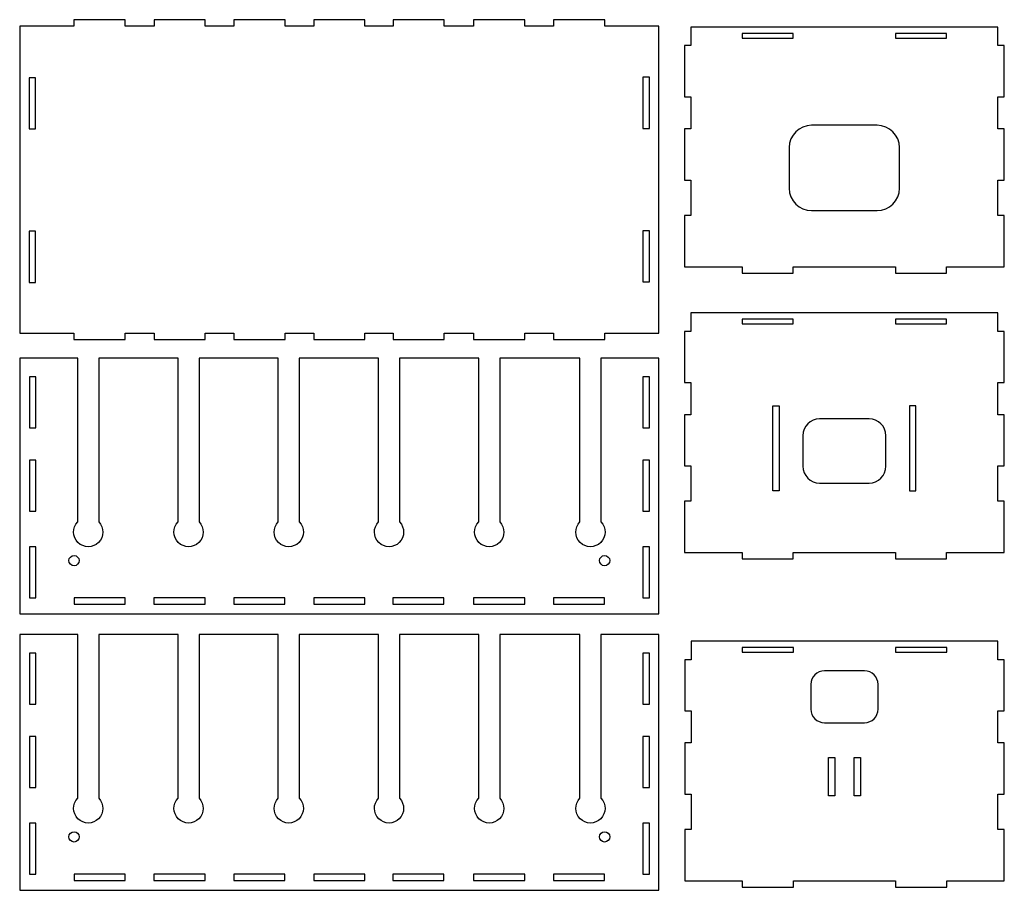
# Model space of a CAD drawing. Header units: centimetres. Extents: x -61 to 115850, y -602 to 46067.
# Tile 3 of 10: x -7 to 31, y -20 to 14. Entities that reach past the tile are written whole.
import ezdxf

# ---------------------------------------------------------------- set-up
doc = ezdxf.new("R2010")
doc.units = ezdxf.units.CM
doc.header["$MEASUREMENT"] = 0
doc.layers.get('0').update_dxf_attribs({"linetype": 'CONTINUOUS'})
doc.layers.add('CAMADA_1', color=7, linetype='CONTINUOUS')

msp = doc.modelspace()

# ---------------------------------------------------------------- linework, layer by layer
at = {"color": 2}
msp.add_line((30.926, -19.586), (30.926, -19.586), dxfattribs=at)
at = {"layer": 'CAMADA_1', "color": 7}
for points in [[(21.232, 13.364), (23.232, 13.364), (23.232, 13.544), (21.232, 13.544), (21.232, 13.364)], [(27.232, 13.364), (29.232, 13.364), (29.232, 13.544), (27.232, 13.544), (27.232, 13.364)], [(21.232, 2.191), (23.232, 2.191), (23.232, 2.37), (21.232, 2.37), (21.232, 2.191)], [(27.232, 2.191), (29.232, 2.191), (29.232, 2.37), (27.232, 2.37), (27.232, 2.191)], [(22.684, -4.344), (22.434, -4.344), (22.434, -1.01), (22.684, -1.01), (22.684, -4.344)], [(27.779, -4.344), (28.029, -4.344), (28.029, -1.01), (27.779, -1.01), (27.779, -4.344)], [(-4.893, -8.775), (-2.893, -8.775), (-2.893, -8.525), (-4.893, -8.525), (-4.893, -8.775)], [(-1.768, -8.775), (0.232, -8.775), (0.232, -8.525), (-1.768, -8.525), (-1.768, -8.775)], [(1.357, -8.775), (3.357, -8.775), (3.357, -8.525), (1.357, -8.525), (1.357, -8.775)], [(4.482, -8.775), (6.482, -8.775), (6.482, -8.525), (4.482, -8.525), (4.482, -8.775)], [(7.57, -8.775), (9.57, -8.775), (9.57, -8.525), (7.57, -8.525), (7.57, -8.775)], [(10.732, -8.775), (12.732, -8.775), (12.732, -8.525), (10.732, -8.525), (10.732, -8.775)], [(13.857, -8.775), (15.857, -8.775), (15.857, -8.525), (13.857, -8.525), (13.857, -8.775)], [(21.237, -10.646), (23.237, -10.646), (23.237, -10.466), (21.237, -10.466), (21.237, -10.646)], [(27.237, -10.646), (29.237, -10.646), (29.237, -10.466), (27.237, -10.466), (27.237, -10.646)], [(24.612, -14.763), (24.862, -14.763), (24.862, -16.266), (24.612, -16.266)], [(25.612, -14.763), (25.862, -14.763), (25.862, -16.266), (25.612, -16.266)], [(-4.893, -19.578), (-2.893, -19.578), (-2.893, -19.328), (-4.893, -19.328), (-4.893, -19.578)], [(-1.768, -19.578), (0.232, -19.578), (0.232, -19.328), (-1.768, -19.328), (-1.768, -19.578)], [(1.357, -19.578), (3.357, -19.578), (3.357, -19.328), (1.357, -19.328), (1.357, -19.578)], [(4.482, -19.578), (6.482, -19.578), (6.482, -19.328), (4.482, -19.328), (4.482, -19.578)], [(7.57, -19.578), (9.57, -19.578), (9.57, -19.328), (7.57, -19.328), (7.57, -19.578)], [(10.732, -19.578), (12.732, -19.578), (12.732, -19.328), (10.732, -19.328), (10.732, -19.578)], [(13.857, -19.578), (15.857, -19.578), (15.857, -19.328), (13.857, -19.328), (13.857, -19.578)]]:
    msp.add_lwpolyline(points, close=True, dxfattribs=at)
for points in [[(-4.746, -5.554), (-4.746, 0.845), (-7.018, 0.845), (-7.018, -9.155), (17.982, -9.155), (17.982, 0.845), (15.71, 0.845), (15.71, -5.554, -2.367557), (14.89, -5.554), (14.89, 0.845), (11.756, 0.845), (11.756, -5.554, -2.367557), (10.936, -5.554), (10.936, 0.845), (7.836, 0.845), (7.836, -5.554, -2.367557), (7.016, -5.554), (7.016, 0.845), (3.915, 0.845), (3.915, -5.554, -2.367557), (3.095, -5.554), (3.095, 0.845), (-0.005, 0.845), (-0.005, -5.554, -2.367557), (-0.825, -5.554), (-0.825, 0.845), (-3.926, 0.845), (-3.926, -5.554, -2.367557)], [(-4.746, -16.357), (-4.746, -9.958), (-7.018, -9.958), (-7.018, -19.958), (17.982, -19.958), (17.982, -9.958), (15.71, -9.958), (15.71, -16.357, -2.367557), (14.89, -16.357), (14.89, -9.958), (11.756, -9.958), (11.756, -16.357, -2.367557), (10.936, -16.357), (10.936, -9.958), (7.836, -9.958), (7.836, -16.357, -2.367557), (7.016, -16.357), (7.016, -9.958), (3.915, -9.958), (3.915, -16.357, -2.367557), (3.095, -16.357), (3.095, -9.958), (-0.005, -9.958), (-0.005, -16.357, -2.367557), (-0.825, -16.357), (-0.825, -9.958), (-3.926, -9.958), (-3.926, -16.357, -2.367557)]]:
    msp.add_lwpolyline(points, format="xyb", close=True, dxfattribs=at)
for centre in [(-4.893, -7.069), (15.857, -7.069), (-4.893, -17.872), (15.857, -17.872)]:
    msp.add_ellipse(centre, major_axis=(0, 0.2), ratio=1, dxfattribs=at)
for points, knots in [([(-7.018, 13.831), (-7.018, 13.831), (-4.895, 13.831), (-4.895, 13.831), (-4.895, 13.831), (-4.895, 13.831), (-4.895, 14.081), (-4.895, 14.081), (-4.895, 14.081), (-4.895, 14.081), (-2.895, 14.081), (-2.895, 14.081), (-2.895, 14.081), (-2.895, 14.081), (-2.895, 13.831), (-2.895, 13.831), (-2.895, 13.831), (-2.895, 13.831), (-1.76, 13.831), (-1.76, 13.831), (-1.76, 13.831), (-1.76, 13.831), (-1.76, 14.081), (-1.76, 14.081), (-1.76, 14.081), (-1.76, 14.081), (0.24, 14.081), (0.24, 14.081), (0.24, 14.081), (0.24, 14.081), (0.24, 13.831), (0.24, 13.831), (0.24, 13.831), (0.24, 13.831), (1.359, 13.831), (1.359, 13.831), (1.359, 13.831), (1.359, 13.831), (1.359, 14.081), (1.359, 14.081), (1.359, 14.081), (1.359, 14.081), (3.359, 14.081), (3.359, 14.081), (3.359, 14.081), (3.359, 14.081), (3.359, 13.831), (3.359, 13.831), (3.359, 13.831), (3.359, 13.831), (4.482, 13.831), (4.482, 13.831), (4.482, 13.831), (4.482, 13.831), (4.482, 14.081), (4.482, 14.081), (4.482, 14.081), (4.482, 14.081), (6.482, 14.081), (6.482, 14.081), (6.482, 14.081), (6.482, 14.081), (6.482, 13.831), (6.482, 13.831), (6.482, 13.831), (6.482, 13.831), (7.582, 13.831), (7.582, 13.831), (7.582, 13.831), (7.582, 13.831), (7.582, 14.081), (7.582, 14.081), (7.582, 14.081), (7.582, 14.081), (9.582, 14.081), (9.582, 14.081), (9.582, 14.081), (9.582, 14.081), (9.582, 13.831), (9.582, 13.831), (9.582, 13.831), (9.582, 13.831), (10.735, 13.831), (10.735, 13.831), (10.735, 13.831), (10.735, 13.831), (10.735, 14.081), (10.735, 14.081), (10.735, 14.081), (10.735, 14.081), (12.735, 14.081), (12.735, 14.081), (12.735, 14.081), (12.735, 14.081), (12.735, 13.831), (12.735, 13.831), (12.735, 13.831), (12.735, 13.831), (13.86, 13.831), (13.86, 13.831), (13.86, 13.831), (13.86, 13.831), (13.86, 14.081), (13.86, 14.081), (13.86, 14.081), (13.86, 14.081), (15.86, 14.081), (15.86, 14.081), (15.86, 14.081), (15.86, 14.081), (15.86, 13.831), (15.86, 13.831), (15.86, 13.831), (15.86, 13.831), (17.982, 13.831), (17.982, 13.831), (17.982, 13.831), (17.982, 13.831), (17.982, 1.831), (17.982, 1.831), (17.982, 1.831), (17.982, 1.831), (15.86, 1.831), (15.86, 1.831), (15.86, 1.831), (15.86, 1.831), (15.86, 1.581), (15.86, 1.581), (15.86, 1.581), (15.86, 1.581), (13.86, 1.581), (13.86, 1.581), (13.86, 1.581), (13.86, 1.581), (13.86, 1.831), (13.86, 1.831), (13.86, 1.831), (13.86, 1.831), (12.735, 1.831), (12.735, 1.831), (12.735, 1.831), (12.735, 1.831), (12.735, 1.581), (12.735, 1.581), (12.735, 1.581), (12.735, 1.581), (10.735, 1.581), (10.735, 1.581), (10.735, 1.581), (10.735, 1.581), (10.735, 1.831), (10.735, 1.831), (10.735, 1.831), (10.735, 1.831), (9.582, 1.831), (9.582, 1.831), (9.582, 1.831), (9.582, 1.831), (9.582, 1.581), (9.582, 1.581), (9.582, 1.581), (9.582, 1.581), (7.582, 1.581), (7.582, 1.581), (7.582, 1.581), (7.582, 1.581), (7.582, 1.831), (7.582, 1.831), (7.582, 1.831), (7.582, 1.831), (6.482, 1.831), (6.482, 1.831), (6.482, 1.831), (6.482, 1.831), (6.482, 1.581), (6.482, 1.581), (6.482, 1.581), (6.482, 1.581), (4.482, 1.581), (4.482, 1.581), (4.482, 1.581), (4.482, 1.581), (4.482, 1.831), (4.482, 1.831), (4.482, 1.831), (4.482, 1.831), (3.359, 1.831), (3.359, 1.831), (3.359, 1.831), (3.359, 1.831), (3.359, 1.581), (3.359, 1.581), (3.359, 1.581), (3.359, 1.581), (1.359, 1.581), (1.359, 1.581), (1.359, 1.581), (1.359, 1.581), (1.359, 1.831), (1.359, 1.831), (1.359, 1.831), (1.359, 1.831), (0.24, 1.831), (0.24, 1.831), (0.24, 1.831), (0.24, 1.831), (0.24, 1.581), (0.24, 1.581), (0.24, 1.581), (0.24, 1.581), (-1.76, 1.581), (-1.76, 1.581), (-1.76, 1.581), (-1.76, 1.581), (-1.76, 1.831), (-1.76, 1.831), (-1.76, 1.831), (-1.76, 1.831), (-2.895, 1.831), (-2.895, 1.831), (-2.895, 1.831), (-2.895, 1.831), (-2.895, 1.581), (-2.895, 1.581), (-2.895, 1.581), (-2.895, 1.581), (-4.895, 1.581), (-4.895, 1.581), (-4.895, 1.581), (-4.895, 1.581), (-4.895, 1.831), (-4.895, 1.831), (-4.895, 1.831), (-4.895, 1.831), (-7.018, 1.831), (-7.018, 1.831), (-7.018, 1.831), (-7.018, 1.831), (-7.018, 13.831), (-7.018, 13.831)], [0, 0, 0, 0, 0.016393, 0.016393, 0.016393, 0.016393, 0.032787, 0.032787, 0.032787, 0.032787, 0.04918, 0.04918, 0.04918, 0.04918, 0.065574, 0.065574, 0.065574, 0.065574, 0.081967, 0.081967, 0.081967, 0.081967, 0.098361, 0.098361, 0.098361, 0.098361, 0.114754, 0.114754, 0.114754, 0.114754, 0.131148, 0.131148, 0.131148, 0.131148, 0.147541, 0.147541, 0.147541, 0.147541, 0.163934, 0.163934, 0.163934, 0.163934, 0.180328, 0.180328, 0.180328, 0.180328, 0.196721, 0.196721, 0.196721, 0.196721, 0.213115, 0.213115, 0.213115, 0.213115, 0.229508, 0.229508, 0.229508, 0.229508, 0.245902, 0.245902, 0.245902, 0.245902, 0.262295, 0.262295, 0.262295, 0.262295, 0.278689, 0.278689, 0.278689, 0.278689, 0.295082, 0.295082, 0.295082, 0.295082, 0.311475, 0.311475, 0.311475, 0.311475, 0.327869, 0.327869, 0.327869, 0.327869, 0.344262, 0.344262, 0.344262, 0.344262, 0.360656, 0.360656, 0.360656, 0.360656, 0.377049, 0.377049, 0.377049, 0.377049, 0.393443, 0.393443, 0.393443, 0.393443, 0.409836, 0.409836, 0.409836, 0.409836, 0.42623, 0.42623, 0.42623, 0.42623, 0.442623, 0.442623, 0.442623, 0.442623, 0.459016, 0.459016, 0.459016, 0.459016, 0.47541, 0.47541, 0.47541, 0.47541, 0.491803, 0.491803, 0.491803, 0.491803, 0.508197, 0.508197, 0.508197, 0.508197, 0.52459, 0.52459, 0.52459, 0.52459, 0.540984, 0.540984, 0.540984, 0.540984, 0.557377, 0.557377, 0.557377, 0.557377, 0.57377, 0.57377, 0.57377, 0.573771, 0.590164, 0.590164, 0.590164, 0.590164, 0.606557, 0.606557, 0.606557, 0.606557, 0.622951, 0.622951, 0.622951, 0.622951, 0.639344, 0.639344, 0.639344, 0.639344, 0.655738, 0.655738, 0.655738, 0.655738, 0.672131, 0.672131, 0.672131, 0.672131, 0.688525, 0.688525, 0.688525, 0.688525, 0.704918, 0.704918, 0.704918, 0.704918, 0.721311, 0.721311, 0.721311, 0.721311, 0.737705, 0.737705, 0.737705, 0.737705, 0.754098, 0.754098, 0.754098, 0.754098, 0.770492, 0.770492, 0.770492, 0.770492, 0.786885, 0.786885, 0.786885, 0.786885, 0.803279, 0.803279, 0.803279, 0.803279, 0.819672, 0.819672, 0.819672, 0.819672, 0.836066, 0.836066, 0.836066, 0.836066, 0.852459, 0.852459, 0.852459, 0.852459, 0.868852, 0.868852, 0.868852, 0.868852, 0.885246, 0.885246, 0.885246, 0.885246, 0.901639, 0.901639, 0.901639, 0.901639, 0.918033, 0.918033, 0.918033, 0.918033, 0.934426, 0.934426, 0.934426, 0.934426, 0.95082, 0.95082, 0.95082, 0.95082, 0.967213, 0.967213, 0.967213, 0.967213, 1, 1, 1, 1]), ([(19.232, 6.423), (19.232, 6.423), (19.232, 7.81), (19.232, 7.81), (19.232, 7.81), (19.232, 7.81), (18.982, 7.81), (18.982, 7.81), (18.982, 7.81), (18.982, 7.81), (18.982, 9.81), (18.982, 9.81), (18.982, 9.81), (18.982, 9.81), (19.232, 9.81), (19.232, 9.81), (19.232, 9.81), (19.232, 9.81), (19.232, 11.066), (19.232, 11.066), (19.232, 11.066), (19.232, 11.066), (18.982, 11.066), (18.982, 11.066), (18.982, 11.066), (18.982, 11.066), (18.982, 13.066), (18.982, 13.066), (18.982, 13.066), (18.982, 13.066), (19.232, 13.066), (19.232, 13.066), (19.232, 13.066), (19.232, 13.066), (19.232, 13.794), (19.232, 13.794), (19.232, 13.794), (19.232, 13.794), (31.232, 13.794), (31.232, 13.794), (31.232, 13.794), (31.232, 13.794), (31.232, 13.066), (31.232, 13.066), (31.232, 13.066), (31.232, 13.066), (31.482, 13.066), (31.482, 13.066), (31.482, 13.066), (31.482, 13.066), (31.482, 11.066), (31.482, 11.066), (31.482, 11.066), (31.482, 11.066), (31.232, 11.066), (31.232, 11.066), (31.232, 11.066), (31.232, 11.066), (31.232, 9.81), (31.232, 9.81), (31.232, 9.81), (31.232, 9.81), (31.482, 9.81), (31.482, 9.81), (31.482, 9.81), (31.482, 9.81), (31.482, 7.81), (31.482, 7.81), (31.482, 7.81), (31.482, 7.81), (31.232, 7.81), (31.232, 7.81), (31.232, 7.81), (31.232, 7.81), (31.232, 6.423), (31.232, 6.423), (31.232, 6.423), (31.232, 6.423), (31.482, 6.423), (31.482, 6.423), (31.482, 6.423), (31.482, 6.423), (31.482, 4.423), (31.482, 4.423), (31.482, 4.423), (31.482, 4.423), (31.232, 4.423), (31.232, 4.423), (31.232, 4.423), (31.232, 4.423), (29.232, 4.423), (29.232, 4.423), (29.232, 4.423), (29.232, 4.423), (29.232, 4.173), (29.232, 4.173), (29.232, 4.173), (29.232, 4.173), (27.232, 4.173), (27.232, 4.173), (27.232, 4.173), (27.232, 4.173), (27.232, 4.423), (27.232, 4.423), (27.232, 4.423), (27.232, 4.423), (23.232, 4.423), (23.232, 4.423), (23.232, 4.423), (23.232, 4.423), (23.232, 4.173), (23.232, 4.173), (23.232, 4.173), (23.232, 4.173), (21.232, 4.173), (21.232, 4.173), (21.232, 4.173), (21.232, 4.173), (21.232, 4.423), (21.232, 4.423), (21.232, 4.423), (21.232, 4.423), (19.232, 4.423), (19.232, 4.423), (19.232, 4.423), (19.232, 4.423), (18.982, 4.423), (18.982, 4.423), (18.982, 4.423), (18.982, 4.423), (18.982, 6.423), (18.982, 6.423), (18.982, 6.423), (18.982, 6.423), (19.232, 6.423), (19.232, 6.423)], [0, 0, 0, 0, 0.028571, 0.028571, 0.028571, 0.028571, 0.057143, 0.057143, 0.057143, 0.057143, 0.085714, 0.085714, 0.085714, 0.085714, 0.114286, 0.114286, 0.114286, 0.114286, 0.142857, 0.142857, 0.142857, 0.142857, 0.171429, 0.171429, 0.171429, 0.171429, 0.2, 0.2, 0.2, 0.2, 0.228571, 0.228571, 0.228571, 0.228571, 0.257143, 0.257143, 0.257143, 0.257143, 0.285714, 0.285714, 0.285714, 0.285714, 0.314286, 0.314286, 0.314286, 0.314286, 0.342857, 0.342857, 0.342857, 0.342857, 0.371429, 0.371429, 0.371429, 0.371429, 0.4, 0.4, 0.4, 0.4, 0.428571, 0.428571, 0.428571, 0.428571, 0.457143, 0.457143, 0.457143, 0.457143, 0.485714, 0.485714, 0.485714, 0.485714, 0.514286, 0.514286, 0.514286, 0.514286, 0.542857, 0.542857, 0.542857, 0.542857, 0.571429, 0.571429, 0.571429, 0.571429, 0.6, 0.6, 0.6, 0.6, 0.628571, 0.628571, 0.628571, 0.628571, 0.657143, 0.657143, 0.657143, 0.657143, 0.685714, 0.685714, 0.685714, 0.685714, 0.714286, 0.714286, 0.714286, 0.714286, 0.742857, 0.742857, 0.742857, 0.742857, 0.771429, 0.771429, 0.771429, 0.771429, 0.8, 0.8, 0.8, 0.8, 0.828571, 0.828571, 0.828571, 0.828571, 0.857143, 0.857143, 0.857143, 0.857143, 0.885714, 0.885714, 0.885714, 0.885714, 0.914286, 0.914286, 0.914286, 0.914286, 0.942857, 0.942857, 0.942857, 0.942857, 1, 1, 1, 1]), ([(-6.645, 9.811), (-6.645, 9.811), (-6.645, 11.811), (-6.645, 11.811), (-6.645, 11.811), (-6.645, 11.811), (-6.395, 11.811), (-6.395, 11.811), (-6.395, 11.811), (-6.395, 11.811), (-6.395, 9.811), (-6.395, 9.811), (-6.395, 9.811), (-6.395, 9.811), (-6.645, 9.811), (-6.645, 9.811)], [0, 0, 0, 0, 0.2, 0.2, 0.2, 0.2, 0.4, 0.4, 0.4, 0.4, 0.6, 0.6, 0.6, 0.6, 1, 1, 1, 1]), ([(17.357, 9.831), (17.357, 9.831), (17.357, 11.831), (17.357, 11.831), (17.357, 11.831), (17.357, 11.831), (17.607, 11.831), (17.607, 11.831), (17.607, 11.831), (17.607, 11.831), (17.607, 9.831), (17.607, 9.831), (17.607, 9.831), (17.607, 9.831), (17.357, 9.831), (17.357, 9.831)], [0, 0, 0, 0, 0.2, 0.2, 0.2, 0.2, 0.4, 0.4, 0.4, 0.4, 0.6, 0.6, 0.6, 0.6, 1, 1, 1, 1]), ([(23.948, 9.952), (23.948, 9.952), (26.515, 9.952), (26.515, 9.952), (26.515, 9.952), (26.995, 9.952), (27.388, 9.559), (27.388, 9.078), (27.388, 9.078), (27.388, 9.078), (27.388, 7.491), (27.388, 7.491), (27.388, 7.491), (27.388, 7.011), (26.995, 6.618), (26.515, 6.618), (26.515, 6.618), (26.515, 6.618), (23.948, 6.618), (23.948, 6.618), (23.948, 6.618), (23.468, 6.618), (23.075, 7.011), (23.075, 7.491), (23.075, 7.491), (23.075, 7.491), (23.075, 9.078), (23.075, 9.078), (23.075, 9.078), (23.075, 9.559), (23.468, 9.952), (23.948, 9.952)], [0, 0, 0, 0, 0.111111, 0.111111, 0.111111, 0.111111, 0.222222, 0.222222, 0.222222, 0.222222, 0.333333, 0.333333, 0.333333, 0.333333, 0.444444, 0.444444, 0.444444, 0.444444, 0.555556, 0.555556, 0.555556, 0.555556, 0.666667, 0.666667, 0.666667, 0.666667, 0.777778, 0.777778, 0.777778, 0.777778, 1, 1, 1, 1]), ([(-6.645, 3.811), (-6.645, 3.811), (-6.645, 5.811), (-6.645, 5.811), (-6.645, 5.811), (-6.645, 5.811), (-6.395, 5.811), (-6.395, 5.811), (-6.395, 5.811), (-6.395, 5.811), (-6.395, 3.811), (-6.395, 3.811), (-6.395, 3.811), (-6.395, 3.811), (-6.645, 3.811), (-6.645, 3.811)], [0, 0, 0, 0, 0.2, 0.2, 0.2, 0.2, 0.4, 0.4, 0.4, 0.4, 0.6, 0.6, 0.6, 0.6, 1, 1, 1, 1]), ([(17.357, 3.831), (17.357, 3.831), (17.357, 5.831), (17.357, 5.831), (17.357, 5.831), (17.357, 5.831), (17.607, 5.831), (17.607, 5.831), (17.607, 5.831), (17.607, 5.831), (17.607, 3.831), (17.607, 3.831), (17.607, 3.831), (17.607, 3.831), (17.357, 3.831), (17.357, 3.831)], [0, 0, 0, 0, 0.2, 0.2, 0.2, 0.2, 0.4, 0.4, 0.4, 0.4, 0.6, 0.6, 0.6, 0.6, 1, 1, 1, 1]), ([(19.232, -4.75), (19.232, -4.75), (19.232, -3.363), (19.232, -3.363), (19.232, -3.363), (19.232, -3.363), (18.982, -3.363), (18.982, -3.363), (18.982, -3.363), (18.982, -3.363), (18.982, -1.363), (18.982, -1.363), (18.982, -1.363), (18.982, -1.363), (19.232, -1.363), (19.232, -1.363), (19.232, -1.363), (19.232, -1.363), (19.232, -0.107), (19.232, -0.107), (19.232, -0.107), (19.232, -0.107), (18.982, -0.107), (18.982, -0.107), (18.982, -0.107), (18.982, -0.107), (18.982, 1.893), (18.982, 1.893), (18.982, 1.893), (18.982, 1.893), (19.232, 1.893), (19.232, 1.893), (19.232, 1.893), (19.232, 1.893), (19.232, 2.62), (19.232, 2.62), (19.232, 2.62), (19.232, 2.62), (31.232, 2.62), (31.232, 2.62), (31.232, 2.62), (31.232, 2.62), (31.232, 1.893), (31.232, 1.893), (31.232, 1.893), (31.232, 1.893), (31.482, 1.893), (31.482, 1.893), (31.482, 1.893), (31.482, 1.893), (31.482, -0.107), (31.482, -0.107), (31.482, -0.107), (31.482, -0.107), (31.232, -0.107), (31.232, -0.107), (31.232, -0.107), (31.232, -0.107), (31.232, -1.363), (31.232, -1.363), (31.232, -1.363), (31.232, -1.363), (31.482, -1.363), (31.482, -1.363), (31.482, -1.363), (31.482, -1.363), (31.482, -3.363), (31.482, -3.363), (31.482, -3.363), (31.482, -3.363), (31.232, -3.363), (31.232, -3.363), (31.232, -3.363), (31.232, -3.363), (31.232, -4.75), (31.232, -4.75), (31.232, -4.75), (31.232, -4.75), (31.482, -4.75), (31.482, -4.75), (31.482, -4.75), (31.482, -4.75), (31.482, -6.75), (31.482, -6.75), (31.482, -6.75), (31.482, -6.75), (31.232, -6.75), (31.232, -6.75), (31.232, -6.75), (31.232, -6.75), (29.232, -6.75), (29.232, -6.75), (29.232, -6.75), (29.232, -6.75), (29.232, -7), (29.232, -7), (29.232, -7), (29.232, -7), (27.232, -7), (27.232, -7), (27.232, -7), (27.232, -7), (27.232, -6.75), (27.232, -6.75), (27.232, -6.75), (27.232, -6.75), (23.232, -6.75), (23.232, -6.75), (23.232, -6.75), (23.232, -6.75), (23.232, -7), (23.232, -7), (23.232, -7), (23.232, -7), (21.232, -7), (21.232, -7), (21.232, -7), (21.232, -7), (21.232, -6.75), (21.232, -6.75), (21.232, -6.75), (21.232, -6.75), (19.232, -6.75), (19.232, -6.75), (19.232, -6.75), (19.232, -6.75), (18.982, -6.75), (18.982, -6.75), (18.982, -6.75), (18.982, -6.75), (18.982, -4.75), (18.982, -4.75), (18.982, -4.75), (18.982, -4.75), (19.232, -4.75), (19.232, -4.75)], [0, 0, 0, 0, 0.028571, 0.028571, 0.028571, 0.028571, 0.057143, 0.057143, 0.057143, 0.057143, 0.085714, 0.085714, 0.085714, 0.085714, 0.114286, 0.114286, 0.114286, 0.114286, 0.142857, 0.142857, 0.142857, 0.142857, 0.171429, 0.171429, 0.171429, 0.171429, 0.2, 0.2, 0.2, 0.2, 0.228571, 0.228571, 0.228571, 0.228571, 0.257143, 0.257143, 0.257143, 0.257143, 0.285714, 0.285714, 0.285714, 0.285714, 0.314286, 0.314286, 0.314286, 0.314286, 0.342857, 0.342857, 0.342857, 0.342857, 0.371429, 0.371429, 0.371429, 0.371429, 0.4, 0.4, 0.4, 0.4, 0.428571, 0.428571, 0.428571, 0.428571, 0.457143, 0.457143, 0.457143, 0.457143, 0.485714, 0.485714, 0.485714, 0.485714, 0.514286, 0.514286, 0.514286, 0.514286, 0.542857, 0.542857, 0.542857, 0.542857, 0.571429, 0.571429, 0.571429, 0.571429, 0.6, 0.6, 0.6, 0.6, 0.628571, 0.628571, 0.628571, 0.628571, 0.657143, 0.657143, 0.657143, 0.657143, 0.685714, 0.685714, 0.685714, 0.685714, 0.714286, 0.714286, 0.714286, 0.714286, 0.742857, 0.742857, 0.742857, 0.742857, 0.771429, 0.771429, 0.771429, 0.771429, 0.8, 0.8, 0.8, 0.8, 0.828571, 0.828571, 0.828571, 0.828571, 0.857143, 0.857143, 0.857143, 0.857143, 0.885714, 0.885714, 0.885714, 0.885714, 0.914286, 0.914286, 0.914286, 0.914286, 0.942857, 0.942857, 0.942857, 0.942857, 1, 1, 1, 1]), ([(-6.637, -1.88), (-6.637, -1.88), (-6.637, 0.12), (-6.637, 0.12), (-6.637, 0.12), (-6.637, 0.12), (-6.387, 0.12), (-6.387, 0.12), (-6.387, 0.12), (-6.387, 0.12), (-6.387, -1.88), (-6.387, -1.88), (-6.387, -1.88), (-6.387, -1.88), (-6.637, -1.88), (-6.637, -1.88)], [0, 0, 0, 0, 0.2, 0.2, 0.2, 0.2, 0.4, 0.4, 0.4, 0.4, 0.6, 0.6, 0.6, 0.6, 1, 1, 1, 1]), ([(17.357, -1.881), (17.357, -1.881), (17.357, 0.119), (17.357, 0.119), (17.357, 0.119), (17.357, 0.119), (17.607, 0.119), (17.607, 0.119), (17.607, 0.119), (17.607, 0.119), (17.607, -1.881), (17.607, -1.881), (17.607, -1.881), (17.607, -1.881), (17.357, -1.881), (17.357, -1.881)], [0, 0, 0, 0, 0.2, 0.2, 0.2, 0.2, 0.4, 0.4, 0.4, 0.4, 0.6, 0.6, 0.6, 0.6, 1, 1, 1, 1]), ([(24.265, -1.525), (24.265, -1.525), (26.198, -1.525), (26.198, -1.525), (26.198, -1.525), (26.56, -1.525), (26.856, -1.821), (26.856, -2.183), (26.856, -2.183), (26.856, -2.183), (26.856, -3.378), (26.856, -3.378), (26.856, -3.378), (26.856, -3.74), (26.56, -4.036), (26.198, -4.036), (26.198, -4.036), (26.198, -4.036), (24.265, -4.036), (24.265, -4.036), (24.265, -4.036), (23.904, -4.036), (23.608, -3.74), (23.608, -3.378), (23.608, -3.378), (23.608, -3.378), (23.608, -2.183), (23.608, -2.183), (23.608, -2.183), (23.608, -1.821), (23.904, -1.525), (24.265, -1.525)], [0, 0, 0, 0, 0.111111, 0.111111, 0.111111, 0.111111, 0.222222, 0.222222, 0.222222, 0.222222, 0.333333, 0.333333, 0.333333, 0.333333, 0.444444, 0.444444, 0.444444, 0.444444, 0.555556, 0.555556, 0.555556, 0.555556, 0.666667, 0.666667, 0.666667, 0.666667, 0.777778, 0.777778, 0.777778, 0.777778, 1, 1, 1, 1]), ([(-6.637, -5.136), (-6.637, -5.136), (-6.637, -3.136), (-6.637, -3.136), (-6.637, -3.136), (-6.637, -3.136), (-6.387, -3.136), (-6.387, -3.136), (-6.387, -3.136), (-6.387, -3.136), (-6.387, -5.136), (-6.387, -5.136), (-6.387, -5.136), (-6.387, -5.136), (-6.637, -5.136), (-6.637, -5.136)], [0, 0, 0, 0, 0.2, 0.2, 0.2, 0.2, 0.4, 0.4, 0.4, 0.4, 0.6, 0.6, 0.6, 0.6, 1, 1, 1, 1]), ([(17.357, -5.137), (17.357, -5.137), (17.357, -3.137), (17.357, -3.137), (17.357, -3.137), (17.357, -3.137), (17.607, -3.137), (17.607, -3.137), (17.607, -3.137), (17.607, -3.137), (17.607, -5.137), (17.607, -5.137), (17.607, -5.137), (17.607, -5.137), (17.357, -5.137), (17.357, -5.137)], [0, 0, 0, 0, 0.2, 0.2, 0.2, 0.2, 0.4, 0.4, 0.4, 0.4, 0.6, 0.6, 0.6, 0.6, 1, 1, 1, 1]), ([(-6.637, -8.525), (-6.637, -8.525), (-6.637, -6.525), (-6.637, -6.525), (-6.637, -6.525), (-6.637, -6.525), (-6.387, -6.525), (-6.387, -6.525), (-6.387, -6.525), (-6.387, -6.525), (-6.387, -8.525), (-6.387, -8.525), (-6.387, -8.525), (-6.387, -8.525), (-6.637, -8.525), (-6.637, -8.525)], [0, 0, 0, 0, 0.2, 0.2, 0.2, 0.2, 0.4, 0.4, 0.4, 0.4, 0.6, 0.6, 0.6, 0.6, 1, 1, 1, 1]), ([(17.357, -8.526), (17.357, -8.526), (17.357, -6.526), (17.357, -6.526), (17.357, -6.526), (17.357, -6.526), (17.607, -6.526), (17.607, -6.526), (17.607, -6.526), (17.607, -6.526), (17.607, -8.526), (17.607, -8.526), (17.607, -8.526), (17.607, -8.526), (17.357, -8.526), (17.357, -8.526)], [0, 0, 0, 0, 0.2, 0.2, 0.2, 0.2, 0.4, 0.4, 0.4, 0.4, 0.6, 0.6, 0.6, 0.6, 1, 1, 1, 1]), ([(19.237, -17.586), (19.237, -17.586), (19.237, -16.199), (19.237, -16.199), (19.237, -16.199), (19.237, -16.199), (18.987, -16.199), (18.987, -16.199), (18.987, -16.199), (18.987, -16.199), (18.987, -14.199), (18.987, -14.199), (18.987, -14.199), (18.987, -14.199), (19.237, -14.199), (19.237, -14.199), (19.237, -14.199), (19.237, -14.199), (19.237, -12.943), (19.237, -12.943), (19.237, -12.943), (19.237, -12.943), (18.987, -12.943), (18.987, -12.943), (18.987, -12.943), (18.987, -12.943), (18.987, -10.943), (18.987, -10.943), (18.987, -10.943), (18.987, -10.943), (19.237, -10.943), (19.237, -10.943), (19.237, -10.943), (19.237, -10.943), (19.237, -10.216), (19.237, -10.216), (19.237, -10.216), (19.237, -10.216), (31.237, -10.216), (31.237, -10.216), (31.237, -10.216), (31.237, -10.216), (31.237, -10.943), (31.237, -10.943), (31.237, -10.943), (31.237, -10.943), (31.487, -10.943), (31.487, -10.943), (31.487, -10.943), (31.487, -10.943), (31.487, -12.943), (31.487, -12.943), (31.487, -12.943), (31.487, -12.943), (31.237, -12.943), (31.237, -12.943), (31.237, -12.943), (31.237, -12.943), (31.237, -14.199), (31.237, -14.199), (31.237, -14.199), (31.237, -14.199), (31.487, -14.199), (31.487, -14.199), (31.487, -14.199), (31.487, -14.199), (31.487, -16.199), (31.487, -16.199), (31.487, -16.199), (31.487, -16.199), (31.237, -16.199), (31.237, -16.199), (31.237, -16.199), (31.237, -16.199), (31.237, -17.586), (31.237, -17.586), (31.237, -17.586), (31.237, -17.586), (31.487, -17.586), (31.487, -17.586), (31.487, -17.586), (31.487, -17.586), (31.487, -19.586), (31.487, -19.586), (31.487, -19.586), (31.487, -19.586), (31.237, -19.586), (31.237, -19.586), (31.237, -19.586), (31.237, -19.586), (29.237, -19.586), (29.237, -19.586), (29.237, -19.586), (29.237, -19.586), (29.237, -19.836), (29.237, -19.836), (29.237, -19.836), (29.237, -19.836), (27.237, -19.836), (27.237, -19.836), (27.237, -19.836), (27.237, -19.836), (27.237, -19.586), (27.237, -19.586), (27.237, -19.586), (27.237, -19.586), (23.237, -19.586), (23.237, -19.586), (23.237, -19.586), (23.237, -19.586), (23.237, -19.836), (23.237, -19.836), (23.237, -19.836), (23.237, -19.836), (21.237, -19.836), (21.237, -19.836), (21.237, -19.836), (21.237, -19.836), (21.237, -19.586), (21.237, -19.586), (21.237, -19.586), (21.237, -19.586), (19.237, -19.586), (19.237, -19.586), (19.237, -19.586), (19.237, -19.586), (18.987, -19.586), (18.987, -19.586), (18.987, -19.586), (18.987, -19.586), (18.987, -17.586), (18.987, -17.586), (18.987, -17.586), (18.987, -17.586), (19.237, -17.586), (19.237, -17.586)], [0, 0, 0, 0, 0.028571, 0.028571, 0.028571, 0.028571, 0.057143, 0.057143, 0.057143, 0.057143, 0.085714, 0.085714, 0.085714, 0.085714, 0.114286, 0.114286, 0.114286, 0.114286, 0.142857, 0.142857, 0.142857, 0.142857, 0.171429, 0.171429, 0.171429, 0.171429, 0.2, 0.2, 0.2, 0.2, 0.228571, 0.228571, 0.228571, 0.228571, 0.257143, 0.257143, 0.257143, 0.257143, 0.285714, 0.285714, 0.285714, 0.285714, 0.314286, 0.314286, 0.314286, 0.314286, 0.342857, 0.342857, 0.342857, 0.342857, 0.371429, 0.371429, 0.371429, 0.371429, 0.4, 0.4, 0.4, 0.4, 0.428571, 0.428571, 0.428571, 0.428571, 0.457143, 0.457143, 0.457143, 0.457143, 0.485714, 0.485714, 0.485714, 0.485714, 0.514286, 0.514286, 0.514286, 0.514286, 0.542857, 0.542857, 0.542857, 0.542857, 0.571429, 0.571429, 0.571429, 0.571429, 0.6, 0.6, 0.6, 0.6, 0.628571, 0.628571, 0.628571, 0.628571, 0.657143, 0.657143, 0.657143, 0.657143, 0.685714, 0.685714, 0.685714, 0.685714, 0.714286, 0.714286, 0.714286, 0.714286, 0.742857, 0.742857, 0.742857, 0.742857, 0.771429, 0.771429, 0.771429, 0.771429, 0.8, 0.8, 0.8, 0.8, 0.828571, 0.828571, 0.828571, 0.828571, 0.857143, 0.857143, 0.857143, 0.857143, 0.885714, 0.885714, 0.885714, 0.885714, 0.914286, 0.914286, 0.914286, 0.914286, 0.942857, 0.942857, 0.942857, 0.942857, 1, 1, 1, 1]), ([(-6.637, -12.683), (-6.637, -12.683), (-6.637, -10.683), (-6.637, -10.683), (-6.637, -10.683), (-6.637, -10.683), (-6.387, -10.683), (-6.387, -10.683), (-6.387, -10.683), (-6.387, -10.683), (-6.387, -12.683), (-6.387, -12.683), (-6.387, -12.683), (-6.387, -12.683), (-6.637, -12.683), (-6.637, -12.683)], [0, 0, 0, 0, 0.2, 0.2, 0.2, 0.2, 0.4, 0.4, 0.4, 0.4, 0.6, 0.6, 0.6, 0.6, 1, 1, 1, 1]), ([(17.357, -12.684), (17.357, -12.684), (17.357, -10.684), (17.357, -10.684), (17.357, -10.684), (17.357, -10.684), (17.607, -10.684), (17.607, -10.684), (17.607, -10.684), (17.607, -10.684), (17.607, -12.684), (17.607, -12.684), (17.607, -12.684), (17.607, -12.684), (17.357, -12.684), (17.357, -12.684)], [0, 0, 0, 0, 0.2, 0.2, 0.2, 0.2, 0.4, 0.4, 0.4, 0.4, 0.6, 0.6, 0.6, 0.6, 1, 1, 1, 1]), ([(24.455, -11.374), (24.455, -11.374), (26.019, -11.374), (26.019, -11.374), (26.019, -11.374), (26.311, -11.374), (26.55, -11.614), (26.55, -11.906), (26.55, -11.906), (26.55, -11.906), (26.55, -12.873), (26.55, -12.873), (26.55, -12.873), (26.55, -13.166), (26.311, -13.405), (26.019, -13.405), (26.019, -13.405), (26.019, -13.405), (24.455, -13.405), (24.455, -13.405), (24.455, -13.405), (24.163, -13.405), (23.923, -13.166), (23.923, -12.873), (23.923, -12.873), (23.923, -12.873), (23.923, -11.906), (23.923, -11.906), (23.923, -11.906), (23.923, -11.614), (24.163, -11.374), (24.455, -11.374)], [0, 0, 0, 0, 0.111111, 0.111111, 0.111111, 0.111111, 0.222222, 0.222222, 0.222222, 0.222222, 0.333333, 0.333333, 0.333333, 0.333333, 0.444444, 0.444444, 0.444444, 0.444444, 0.555556, 0.555556, 0.555556, 0.555556, 0.666667, 0.666667, 0.666667, 0.666667, 0.777778, 0.777778, 0.777778, 0.777778, 1, 1, 1, 1]), ([(-6.637, -15.939), (-6.637, -15.939), (-6.637, -13.939), (-6.637, -13.939), (-6.637, -13.939), (-6.637, -13.939), (-6.387, -13.939), (-6.387, -13.939), (-6.387, -13.939), (-6.387, -13.939), (-6.387, -15.939), (-6.387, -15.939), (-6.387, -15.939), (-6.387, -15.939), (-6.637, -15.939), (-6.637, -15.939)], [0, 0, 0, 0, 0.2, 0.2, 0.2, 0.2, 0.4, 0.4, 0.4, 0.4, 0.6, 0.6, 0.6, 0.6, 1, 1, 1, 1]), ([(17.357, -15.941), (17.357, -15.941), (17.357, -13.941), (17.357, -13.941), (17.357, -13.941), (17.357, -13.941), (17.607, -13.941), (17.607, -13.941), (17.607, -13.941), (17.607, -13.941), (17.607, -15.941), (17.607, -15.941), (17.607, -15.941), (17.607, -15.941), (17.357, -15.941), (17.357, -15.941)], [0, 0, 0, 0, 0.2, 0.2, 0.2, 0.2, 0.4, 0.4, 0.4, 0.4, 0.6, 0.6, 0.6, 0.6, 1, 1, 1, 1]), ([(-6.637, -19.328), (-6.637, -19.328), (-6.637, -17.328), (-6.637, -17.328), (-6.637, -17.328), (-6.637, -17.328), (-6.387, -17.328), (-6.387, -17.328), (-6.387, -17.328), (-6.387, -17.328), (-6.387, -19.328), (-6.387, -19.328), (-6.387, -19.328), (-6.387, -19.328), (-6.637, -19.328), (-6.637, -19.328)], [0, 0, 0, 0, 0.2, 0.2, 0.2, 0.2, 0.4, 0.4, 0.4, 0.4, 0.6, 0.6, 0.6, 0.6, 1, 1, 1, 1]), ([(17.357, -19.329), (17.357, -19.329), (17.357, -17.329), (17.357, -17.329), (17.357, -17.329), (17.357, -17.329), (17.607, -17.329), (17.607, -17.329), (17.607, -17.329), (17.607, -17.329), (17.607, -19.329), (17.607, -19.329), (17.607, -19.329), (17.607, -19.329), (17.357, -19.329), (17.357, -19.329)], [0, 0, 0, 0, 0.2, 0.2, 0.2, 0.2, 0.4, 0.4, 0.4, 0.4, 0.6, 0.6, 0.6, 0.6, 1, 1, 1, 1])]:
    msp.add_open_spline(points, degree=3, knots=knots, dxfattribs=at)

doc.saveas('drawing.dxf')
